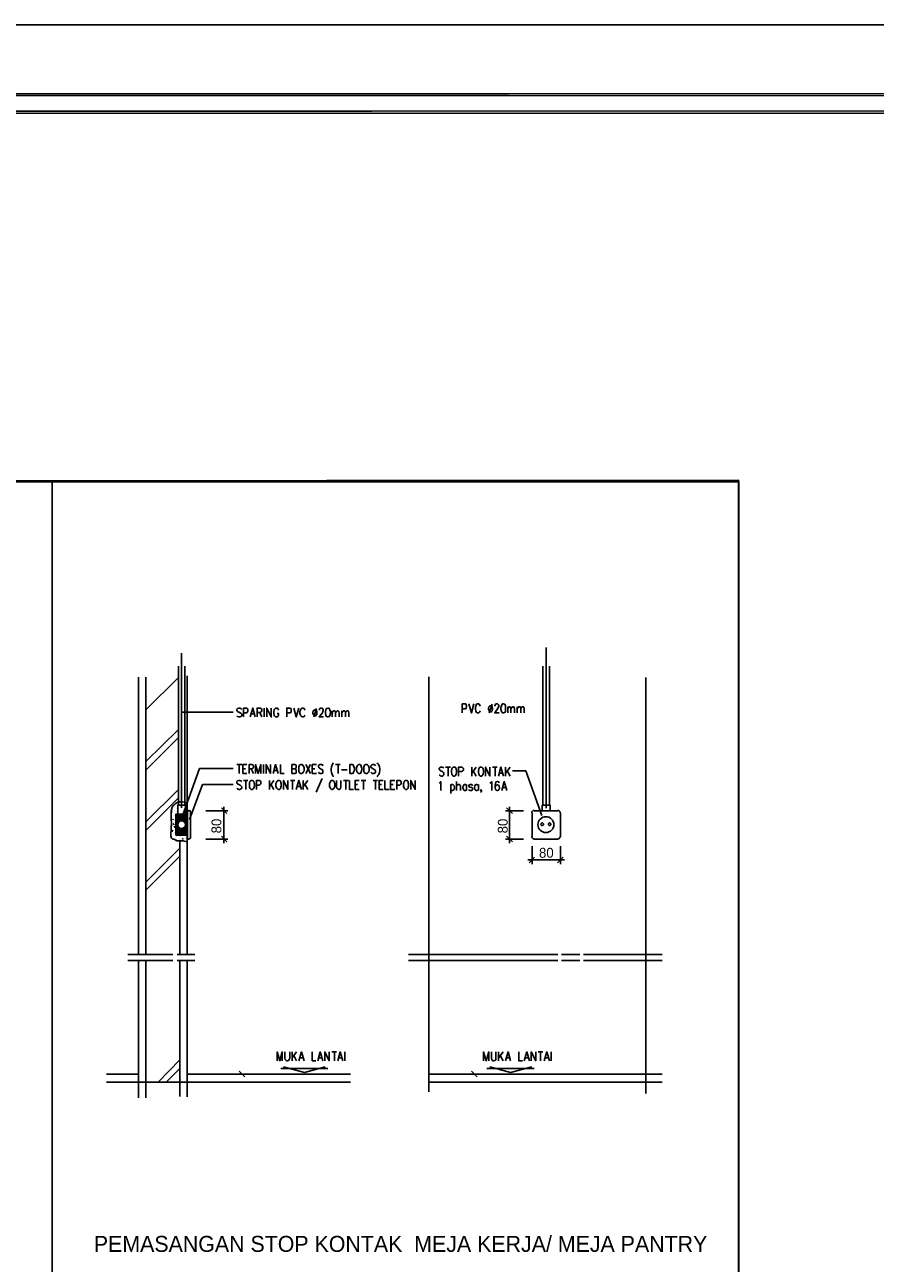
# Model space of a CAD drawing. Header units: millimetres. Extents: x 0 to 420, y 0 to 297.
# Tile 23 of 25: x 225 to 323, y 155 to 297. Entities that reach past the tile are written whole.
import ezdxf

# ---------------------------------------------------------------- set-up
doc = ezdxf.new("R2010")
doc.units = ezdxf.units.MM
for name, color, linetype in [('FILL_000000', 7, 'Continuous'), ('LINE_000000', 7, 'Continuous'), ('TEXT', 7, 'Continuous')]:
    doc.layers.add(name, color=color, linetype=linetype)

msp = doc.modelspace()

# ---------------------------------------------------------------- hatches: boundary and pattern name
at = {"layer": 'FILL_000000'}
h = msp.add_hatch(color=7, dxfattribs=at)
h.dxf.hatch_style = 1
h.paths.add_polyline_path([(412.28, 289.05), (17.65, 288.84), (17.4, 289.05), (412.28, 289.05)])
h = msp.add_hatch(color=7, dxfattribs=at)
h.dxf.hatch_style = 1
h.paths.add_polyline_path([(412.07, 288.84), (412.28, 289.05), (17.65, 288.84), (412.07, 288.84)])
h = msp.add_hatch(color=7, dxfattribs=at)
h.dxf.hatch_style = 1
h.paths.add_polyline_path([(363.18, 287.06), (19.64, 286.81), (19.43, 287.06), (363.18, 287.06)])
h = msp.add_hatch(color=7, dxfattribs=at)
h.dxf.hatch_style = 1
h.paths.add_polyline_path([(363.18, 286.81), (363.18, 287.06), (19.64, 286.81), (363.18, 286.81)])

# ---------------------------------------------------------------- linework, layer by layer
at = {"layer": 'LINE_000000', "lineweight": 25}
for p, q in [((228.39, 244.6), (228.39, 52.92)), ((284.99, 225.64), (284.99, 207.22)), ((243.21, 224.96), (243.21, 207.26)), ((242.87, 223.48), (242.87, 207.56)), ((243.59, 223.48), (243.59, 207.56)), ((284.61, 223.48), (284.61, 207.56)), ((285.37, 223.48), (285.37, 207.56)), ((238.29, 222.21), (238.29, 190.46)), ((239.14, 222.21), (239.14, 190.46)), ((239.14, 218.48), (242.87, 222.17)), ((243.88, 222.38), (243.88, 190.46)), ((271.57, 222.25), (271.57, 174.75)), ((296.42, 222.17), (296.42, 174.54)), ((252.69, 217.68), (252.69, 218.69)), ((258.7, 218.65), (258.36, 217.68)), ((278.81, 219.12), (278.47, 218.14)), ((280.59, 218.14), (280.59, 218.82)), ((281.69, 218.14), (281.69, 218.82)), ((249.13, 218.23), (243.21, 218.23)), ((251.21, 218.02), (251.59, 218.02)), ((252.18, 218.19), (252.43, 217.68)), ((260.48, 217.68), (260.48, 218.36)), ((261.58, 217.68), (261.58, 218.36)), ((239.14, 212.56), (242.87, 216.24)), ((239.14, 211.58), (242.87, 215.31)), ((245.28, 211.75), (243.16, 205.91)), ((249.13, 211.75), (245.28, 211.75)), ((249.56, 212.22), (250.11, 212.22)), ((249.81, 212.22), (249.81, 211.2)), ((250.23, 211.71), (250.53, 211.71)), ((251.21, 211.71), (251.46, 211.2)), ((252.6, 211.2), (252.6, 212.22)), ((253.83, 211.54), (254.21, 211.54)), ((257.47, 211.2), (257.98, 212.22)), ((257.47, 212.22), (257.98, 211.2)), ((258.19, 211.71), (258.49, 211.71)), ((260.86, 212.22), (261.41, 212.22)), ((261.15, 212.22), (261.15, 211.2)), ((261.54, 211.62), (262.21, 211.62)), ((273.47, 211.92), (274.02, 211.92)), ((273.77, 211.92), (273.77, 210.9)), ((276.48, 210.9), (276.48, 211.92)), ((276.99, 211.92), (276.48, 211.24)), ((276.65, 211.5), (276.99, 210.9)), ((278.85, 211.92), (279.4, 211.92)), ((279.15, 211.92), (279.15, 210.9)), ((280.33, 210.9), (280.33, 211.92)), ((280.88, 211.92), (280.33, 211.24)), ((280.54, 211.5), (280.88, 210.9)), ((281.14, 211.5), (282.66, 211.5)), ((282.66, 211.5), (284.52, 206.37)), ((245.62, 209.93), (244.14, 205.91)), ((249.13, 209.93), (245.62, 209.93)), ((250.23, 211.2), (250.7, 211.2)), ((250.32, 210.4), (250.82, 210.4)), ((250.57, 210.4), (250.57, 209.38)), ((253.28, 209.38), (253.28, 210.4)), ((253.79, 210.4), (253.28, 209.72)), ((253.45, 209.97), (253.79, 209.38)), ((255.69, 210.4), (256.2, 210.4)), ((255.95, 210.4), (255.95, 209.38)), ((257.17, 209.38), (257.17, 210.4)), ((257.68, 210.4), (257.17, 209.72)), ((257.34, 209.97), (257.68, 209.38)), ((258.19, 211.2), (258.7, 211.2)), ((259.33, 210.61), (258.66, 209.04)), ((261.79, 210.4), (262.34, 210.4)), ((262.04, 210.4), (262.04, 209.38)), ((263.1, 209.93), (263.4, 209.93)), ((263.82, 210.4), (264.33, 210.4)), ((264.08, 210.4), (264.08, 209.38)), ((265.18, 210.4), (265.68, 210.4)), ((265.43, 210.4), (265.43, 209.38)), ((265.85, 209.93), (266.15, 209.93)), ((267.17, 209.93), (267.46, 209.93)), ((274.07, 209.93), (274.07, 208.92)), ((274.74, 209.25), (274.74, 210.27)), ((275.89, 209.93), (275.89, 209.25)), ((277.24, 209.93), (277.24, 209.25)), ((279.65, 211.24), (280.04, 211.24)), ((239.14, 205.66), (242.87, 209.38)), ((256.46, 209.72), (256.84, 209.72)), ((263.1, 209.38), (263.57, 209.38)), ((265.85, 209.38), (266.32, 209.38)), ((267.17, 209.38), (267.67, 209.38)), ((280.04, 209.59), (280.37, 209.59)), ((239.14, 204.68), (242.87, 208.41)), ((242.15, 207.14), (242.15, 207.14)), ((242.19, 207.09), (242.19, 207.09)), ((242.4, 207.26), (242.4, 207.26)), ((242.44, 207.56), (242.44, 207.56)), ((242.61, 207.73), (242.61, 207.73)), ((242.61, 207.22), (242.61, 207.22)), ((242.65, 207.6), (242.65, 207.6)), ((242.7, 207.52), (242.74, 207.56)), ((242.7, 207.52), (242.78, 207.52)), ((242.78, 207.52), (242.74, 207.56)), ((242.78, 206.54), (242.78, 207.56)), ((243.67, 207.56), (242.78, 207.56)), ((243.67, 206.54), (243.67, 207.56)), ((243.76, 207.39), (243.84, 207.39)), ((243.76, 207.39), (243.8, 207.35)), ((243.76, 207.39), (243.76, 207.39)), ((243.8, 207.35), (243.84, 207.39)), ((243.84, 207.77), (243.84, 207.77)), ((248.41, 206.63), (247.78, 207.26)), ((248.07, 207.39), (248.07, 203.2)), ((281.14, 206.63), (280.46, 207.26)), ((280.8, 207.39), (280.8, 203.2)), ((284.56, 206.93), (284.56, 207.56)), ((285.45, 207.56), (284.56, 207.56)), ((285.45, 206.93), (285.45, 207.56)), ((242.02, 206.42), (242.02, 206.42)), ((242.02, 205.91), (242.06, 205.95)), ((242.06, 206.76), (242.1, 206.8)), ((242.06, 206.8), (242.06, 206.8)), ((242.06, 206.76), (242.15, 206.76)), ((242.15, 206.76), (242.1, 206.8)), ((242.23, 205.91), (242.27, 205.95)), ((242.23, 205.91), (242.27, 205.91)), ((242.27, 206.37), (242.27, 206.37)), ((242.27, 205.91), (242.27, 205.95)), ((242.27, 205.95), (242.27, 205.95)), ((242.36, 206.59), (242.36, 206.59)), ((242.36, 205.95), (242.36, 205.95)), ((242.4, 205.82), (242.4, 205.82)), ((242.44, 206.97), (242.44, 206.97)), ((242.53, 206.21), (242.57, 206.21)), ((242.53, 206.21), (242.57, 206.21)), ((242.57, 206.8), (242.57, 206.8)), ((242.57, 204.13), (242.57, 206.54)), ((242.57, 206.46), (242.61, 206.54)), ((242.57, 206.33), (242.74, 206.54)), ((242.57, 206.21), (242.87, 206.54)), ((242.57, 206.08), (243.04, 206.54)), ((242.57, 205.95), (243.16, 206.54)), ((243.8, 206.54), (242.57, 206.54)), ((242.61, 206.88), (242.61, 206.88)), ((243.29, 205.78), (243.8, 206.25)), ((243.42, 205.74), (243.8, 206.12)), ((243.5, 205.7), (243.8, 205.99)), ((243.54, 205.61), (243.8, 205.87)), ((243.59, 205.57), (243.8, 205.74)), ((243.67, 206.63), (243.71, 206.67)), ((243.67, 206.59), (243.71, 206.59)), ((243.71, 206.59), (243.71, 206.67)), ((243.76, 207.01), (243.76, 207.01)), ((243.76, 206.67), (243.76, 206.67)), ((243.8, 204.13), (243.8, 206.54)), ((243.8, 205.78), (243.88, 205.82)), ((243.8, 205.78), (243.88, 205.74)), ((243.8, 205.74), (243.8, 205.74)), ((243.88, 205.78), (243.88, 205.82)), ((243.92, 203.67), (243.92, 206.93)), ((243.92, 206.93), (244.09, 206.93)), ((244.26, 203.88), (244.26, 206.76)), ((246, 206.93), (248.54, 206.93)), ((282.41, 206.93), (280.33, 206.93)), ((283.38, 203.96), (283.38, 206.67)), ((283.63, 206.93), (286.34, 206.93)), ((286.64, 203.96), (286.64, 206.67)), ((242.02, 204.6), (242.06, 204.64)), ((242.02, 204.6), (242.06, 204.55)), ((242.06, 204.55), (242.06, 204.64)), ((242.1, 205.15), (242.1, 205.15)), ((242.1, 204.6), (242.23, 204.6)), ((242.15, 205.4), (242.15, 205.4)), ((242.15, 204.68), (242.15, 204.68)), ((242.23, 204.34), (242.23, 204.34)), ((242.27, 205.4), (242.36, 205.44)), ((242.27, 205.4), (242.32, 205.36)), ((242.27, 204.22), (242.27, 204.22)), ((242.32, 205.36), (242.36, 205.44)), ((242.36, 205.19), (242.36, 205.19)), ((242.36, 205.06), (242.44, 205.15)), ((242.36, 205.06), (242.44, 205.06)), ((242.4, 205.57), (242.4, 205.57)), ((242.4, 204.43), (242.4, 204.43)), ((242.44, 205.06), (242.44, 205.15)), ((242.49, 204.81), (242.49, 204.81)), ((242.49, 204.39), (242.49, 204.39)), ((242.53, 205.02), (242.53, 205.02)), ((242.53, 204.77), (242.53, 204.77)), ((242.53, 204.64), (242.53, 204.64)), ((242.53, 204.22), (242.57, 204.26)), ((242.53, 204.26), (242.53, 204.26)), ((242.53, 204.22), (242.57, 204.22)), ((242.57, 205.27), (242.87, 205.61)), ((242.57, 205.15), (242.78, 205.4)), ((242.57, 205.02), (242.78, 205.27)), ((242.57, 204.89), (242.82, 205.15)), ((242.57, 204.77), (242.87, 205.06)), ((242.57, 204.64), (242.91, 205.02)), ((242.57, 204.51), (242.99, 204.94)), ((242.57, 204.39), (243.08, 204.89)), ((242.57, 204.26), (243.21, 204.89)), ((242.57, 204.13), (243.21, 204.77)), ((243.21, 204.77), (243.37, 204.89)), ((243.25, 204.13), (243.8, 204.68)), ((243.37, 204.13), (243.8, 204.55)), ((243.5, 204.13), (243.8, 204.43)), ((243.63, 205.49), (243.8, 205.61)), ((243.63, 205.19), (243.8, 205.32)), ((243.63, 204.13), (243.8, 204.3)), ((243.67, 205.36), (243.8, 205.49)), ((243.88, 205.32), (243.88, 205.32)), ((243.88, 205.32), (243.88, 205.32)), ((242.19, 203.96), (242.19, 203.96)), ((242.36, 203.75), (242.36, 203.75)), ((242.49, 203.92), (242.49, 203.92)), ((243.8, 204.13), (242.57, 204.13)), ((242.61, 204), (242.61, 204)), ((242.65, 203.62), (242.65, 203.62)), ((242.7, 204.13), (242.7, 204.13)), ((242.7, 204.13), (242.74, 204.13)), ((242.99, 203.88), (242.99, 203.88)), ((243.04, 203.67), (243.04, 203.67)), ((243.04, 203.62), (243.04, 203.62)), ((243.04, 203.5), (243.04, 190.46)), ((243.08, 203.96), (243.08, 203.96)), ((243.25, 203.62), (243.25, 203.62)), ((243.25, 203.62), (243.25, 203.62)), ((243.33, 204.09), (243.33, 204.09)), ((243.33, 203.71), (243.42, 203.75)), ((243.33, 203.71), (243.37, 203.67)), ((243.33, 203.71), (243.33, 203.71)), ((243.37, 203.67), (243.42, 203.75)), ((243.63, 204.13), (243.63, 204.13)), ((243.63, 204.05), (243.63, 204.05)), ((243.63, 204), (243.63, 204)), ((243.63, 203.71), (243.63, 203.71)), ((243.76, 204.13), (243.8, 204.17)), ((243.76, 203.75), (243.76, 203.75)), ((243.84, 203.58), (243.84, 203.58)), ((243.92, 203.67), (244.09, 203.67)), ((246, 203.67), (248.54, 203.67)), ((248.41, 203.37), (247.78, 204)), ((282.41, 203.67), (280.33, 203.67)), ((281.14, 203.37), (280.46, 204)), ((283.38, 202.86), (283.38, 200.83)), ((283.63, 203.67), (286.34, 203.67)), ((286.64, 202.86), (286.64, 200.83)), ((239.14, 198.75), (243.04, 202.65)), ((239.14, 197.82), (243.04, 201.72)), ((283.04, 200.96), (283.68, 201.63)), ((286.3, 200.96), (286.94, 201.63)), ((287.1, 201.29), (282.91, 201.29)), ((237.07, 190.46), (242.23, 190.46)), ((242.7, 190.46), (244.73, 190.46)), ((269.24, 190.46), (286.34, 190.46)), ((286.77, 190.46), (288.84, 190.46)), ((289.26, 190.46), (298.28, 190.46)), ((237.07, 189.78), (242.23, 189.78)), ((238.29, 189.78), (238.29, 174.07)), ((239.14, 189.78), (239.14, 174.07)), ((242.7, 189.78), (244.73, 189.78)), ((243.04, 189.78), (243.04, 174.2)), ((243.88, 189.78), (243.88, 174.16)), ((269.24, 189.78), (286.34, 189.78)), ((286.77, 189.78), (288.84, 189.78)), ((289.26, 189.78), (298.28, 189.78)), ((255.91, 178.31), (255.91, 179.32)), ((256.41, 179.32), (255.91, 178.65)), ((256.07, 178.9), (256.41, 178.31)), ((260.43, 179.32), (260.99, 179.32)), ((260.73, 179.32), (260.73, 178.31)), ((261.92, 178.31), (261.92, 179.32)), ((279.53, 178.31), (279.53, 179.32)), ((280.08, 179.32), (279.53, 178.65)), ((279.74, 178.9), (280.08, 178.31)), ((284.1, 179.32), (284.61, 179.32)), ((284.35, 179.32), (284.35, 178.31)), ((285.58, 178.31), (285.58, 179.32)), ((240.54, 175.85), (243.04, 178.39)), ((241.47, 175.85), (243.04, 177.42)), ((254.59, 177.42), (259.97, 177.42)), ((257.3, 176.95), (254.89, 177.59)), ((256.79, 178.65), (257.13, 178.65)), ((257.3, 176.95), (259.67, 177.59)), ((258.91, 178.65), (259.29, 178.65)), ((261.24, 178.65), (261.62, 178.65)), ((278.21, 177.42), (283.63, 177.42)), ((280.92, 176.95), (278.55, 177.59)), ((280.46, 178.65), (280.8, 178.65)), ((280.92, 176.95), (283.34, 177.59)), ((282.57, 178.65), (282.96, 178.65)), ((284.9, 178.65), (285.24, 178.65)), ((234.61, 176.78), (238.29, 176.78)), ((234.61, 175.85), (262.59, 175.85)), ((243.88, 176.78), (262.59, 176.78)), ((247.95, 176.78), (250.61, 176.78)), ((250.49, 176.45), (249.81, 177.12)), ((271.57, 176.78), (298.28, 176.78)), ((271.57, 175.85), (298.28, 175.85)), ((278.98, 176.78), (276.31, 176.78)), ((277.11, 176.45), (276.44, 177.12))]:
    msp.add_line(p, q, dxfattribs=at)
for points in [[(0.21, 0), (0.21, 296.93), (420.16, 296.93), (420.16, 0), (0.21, 0)], [(71.08, 244.6), (71.08, 53.09), (307.09, 52.92), (307.04, 244.77), (71.08, 244.6)], [(71.08, 244.6), (71.08, 52.92), (307.09, 52.92), (307.09, 244.6), (71.08, 244.6)], [(258.44, 218.48), (258.4, 218.44), (258.32, 218.36), (258.28, 218.19), (258.28, 218.1), (258.32, 217.97), (258.4, 217.85), (258.44, 217.8), (258.57, 217.8), (258.66, 217.85), (258.74, 217.97), (258.74, 218.1), (258.74, 218.19), (258.74, 218.36), (258.66, 218.44), (258.57, 218.48), (258.44, 218.48)], [(259.97, 218.69), (259.84, 218.65), (259.76, 218.48), (259.72, 218.27), (259.72, 218.1), (259.76, 217.85), (259.84, 217.72), (259.97, 217.68), (260.01, 217.68), (260.14, 217.72), (260.22, 217.85), (260.27, 218.1), (260.27, 218.27), (260.22, 218.48), (260.14, 218.65), (260.01, 218.69), (259.97, 218.69)], [(278.55, 218.95), (278.51, 218.91), (278.43, 218.82), (278.38, 218.65), (278.38, 218.57), (278.43, 218.44), (278.51, 218.31), (278.55, 218.27), (278.68, 218.27), (278.77, 218.31), (278.81, 218.44), (278.85, 218.57), (278.85, 218.65), (278.81, 218.82), (278.77, 218.91), (278.68, 218.95), (278.55, 218.95)], [(280.04, 219.16), (279.95, 219.12), (279.87, 218.95), (279.82, 218.74), (279.82, 218.57), (279.87, 218.31), (279.95, 218.19), (280.04, 218.14), (280.12, 218.14), (280.25, 218.19), (280.33, 218.31), (280.33, 218.57), (280.33, 218.74), (280.33, 218.95), (280.25, 219.12), (280.12, 219.16), (280.04, 219.16)], [(256.88, 212.22), (256.79, 212.17), (256.71, 212.09), (256.67, 211.96), (256.67, 211.84), (256.67, 211.58), (256.67, 211.41), (256.71, 211.33), (256.79, 211.24), (256.88, 211.2), (257.01, 211.2), (257.09, 211.24), (257.17, 211.33), (257.22, 211.41), (257.26, 211.58), (257.26, 211.84), (257.22, 211.96), (257.17, 212.09), (257.09, 212.17), (257.01, 212.22), (256.88, 212.22)], [(262.51, 211.2), (262.51, 212.22), (262.76, 212.22), (262.89, 212.17), (262.93, 212.09), (262.97, 211.96), (263.02, 211.84), (263.02, 211.58), (262.97, 211.41), (262.93, 211.33), (262.89, 211.24), (262.76, 211.2), (262.51, 211.2)], [(263.52, 212.22), (263.44, 212.17), (263.36, 212.09), (263.31, 211.96), (263.27, 211.84), (263.27, 211.58), (263.31, 211.41), (263.36, 211.33), (263.44, 211.24), (263.52, 211.2), (263.65, 211.2), (263.74, 211.24), (263.82, 211.33), (263.82, 211.41), (263.86, 211.58), (263.86, 211.84), (263.82, 211.96), (263.82, 212.09), (263.74, 212.17), (263.65, 212.22), (263.52, 212.22)], [(264.33, 212.22), (264.24, 212.17), (264.16, 212.09), (264.12, 211.96), (264.12, 211.84), (264.12, 211.58), (264.12, 211.41), (264.16, 211.33), (264.24, 211.24), (264.33, 211.2), (264.46, 211.2), (264.54, 211.24), (264.63, 211.33), (264.67, 211.41), (264.71, 211.58), (264.71, 211.84), (264.67, 211.96), (264.63, 212.09), (264.54, 212.17), (264.46, 212.22), (264.33, 212.22)], [(274.36, 211.92), (274.32, 211.88), (274.24, 211.79), (274.19, 211.71), (274.15, 211.54), (274.15, 211.29), (274.19, 211.16), (274.24, 211.03), (274.32, 210.95), (274.36, 210.9), (274.53, 210.9), (274.62, 210.95), (274.66, 211.03), (274.7, 211.16), (274.74, 211.29), (274.74, 211.54), (274.7, 211.71), (274.66, 211.79), (274.62, 211.88), (274.53, 211.92), (274.36, 211.92)], [(277.45, 211.92), (277.37, 211.88), (277.33, 211.79), (277.28, 211.71), (277.24, 211.54), (277.24, 211.29), (277.28, 211.16), (277.33, 211.03), (277.37, 210.95), (277.45, 210.9), (277.62, 210.9), (277.66, 210.95), (277.75, 211.03), (277.79, 211.16), (277.83, 211.29), (277.83, 211.54), (277.79, 211.71), (277.75, 211.79), (277.66, 211.88), (277.62, 211.92), (277.45, 211.92)], [(251.21, 210.4), (251.12, 210.35), (251.04, 210.27), (250.99, 210.14), (250.99, 210.02), (250.99, 209.76), (250.99, 209.63), (251.04, 209.51), (251.12, 209.42), (251.21, 209.38), (251.33, 209.38), (251.42, 209.42), (251.5, 209.51), (251.54, 209.63), (251.59, 209.76), (251.59, 210.02), (251.54, 210.14), (251.5, 210.27), (251.42, 210.35), (251.33, 210.4), (251.21, 210.4)], [(254.3, 210.4), (254.21, 210.35), (254.13, 210.27), (254.08, 210.14), (254.04, 210.02), (254.04, 209.76), (254.08, 209.63), (254.13, 209.51), (254.21, 209.42), (254.3, 209.38), (254.42, 209.38), (254.51, 209.42), (254.59, 209.51), (254.59, 209.63), (254.64, 209.76), (254.64, 210.02), (254.59, 210.14), (254.59, 210.27), (254.51, 210.35), (254.42, 210.4), (254.3, 210.4)], [(260.39, 210.4), (260.31, 210.35), (260.27, 210.27), (260.22, 210.14), (260.18, 210.02), (260.18, 209.76), (260.22, 209.63), (260.27, 209.51), (260.31, 209.42), (260.39, 209.38), (260.56, 209.38), (260.6, 209.42), (260.69, 209.51), (260.73, 209.63), (260.77, 209.76), (260.77, 210.02), (260.73, 210.14), (260.69, 210.27), (260.6, 210.35), (260.56, 210.4), (260.39, 210.4)], [(268.9, 210.4), (268.82, 210.35), (268.73, 210.27), (268.69, 210.14), (268.65, 210.02), (268.65, 209.76), (268.69, 209.63), (268.73, 209.51), (268.82, 209.42), (268.9, 209.38), (269.03, 209.38), (269.11, 209.42), (269.2, 209.51), (269.2, 209.63), (269.24, 209.76), (269.24, 210.02), (269.2, 210.14), (269.2, 210.27), (269.11, 210.35), (269.03, 210.4), (268.9, 210.4)], [(243.67, 205.32), (243.67, 205.4), (243.63, 205.49), (243.59, 205.57), (243.54, 205.66), (243.46, 205.7), (243.37, 205.74), (243.29, 205.78), (243.21, 205.78), (243.12, 205.78), (243.04, 205.74), (242.99, 205.7), (242.91, 205.66), (242.87, 205.57), (242.82, 205.49), (242.78, 205.4), (242.78, 205.32), (242.78, 205.23), (242.82, 205.15), (242.87, 205.1), (242.91, 205.02), (242.99, 204.98), (243.04, 204.94), (243.12, 204.89), (243.21, 204.89), (243.29, 204.89), (243.37, 204.94), (243.46, 204.98), (243.54, 205.02), (243.59, 205.1), (243.63, 205.15), (243.67, 205.23), (243.67, 205.32)], [(285.88, 205.34), (285.86, 205.52), (285.81, 205.69), (285.72, 205.85), (285.61, 205.98), (285.48, 206.09), (285.32, 206.18), (285.15, 206.23), (284.97, 206.25), (284.78, 206.23), (284.61, 206.18), (284.46, 206.09), (284.32, 205.98), (284.21, 205.85), (284.13, 205.69), (284.08, 205.52), (284.06, 205.34), (284.08, 205.15), (284.13, 204.98), (284.21, 204.83), (284.32, 204.69), (284.46, 204.58), (284.61, 204.5), (284.78, 204.45), (284.97, 204.43), (285.15, 204.45), (285.32, 204.5), (285.48, 204.58), (285.61, 204.69), (285.72, 204.83), (285.81, 204.98), (285.86, 205.15), (285.88, 205.34)], [(284.69, 205.38), (284.69, 205.41), (284.68, 205.44), (284.67, 205.46), (284.65, 205.48), (284.63, 205.5), (284.6, 205.52), (284.57, 205.53), (284.54, 205.53), (284.51, 205.53), (284.49, 205.52), (284.46, 205.5), (284.44, 205.48), (284.42, 205.46), (284.41, 205.44), (284.4, 205.41), (284.4, 205.38), (284.4, 205.35), (284.41, 205.32), (284.42, 205.3), (284.44, 205.28), (284.46, 205.26), (284.49, 205.24), (284.51, 205.24), (284.54, 205.23), (284.57, 205.24), (284.6, 205.24), (284.63, 205.26), (284.65, 205.28), (284.67, 205.3), (284.68, 205.32), (284.69, 205.35), (284.69, 205.38)], [(285.54, 205.38), (285.54, 205.41), (285.53, 205.44), (285.51, 205.46), (285.49, 205.48), (285.47, 205.5), (285.45, 205.52), (285.42, 205.53), (285.39, 205.53), (285.36, 205.53), (285.33, 205.52), (285.31, 205.5), (285.29, 205.48), (285.27, 205.46), (285.25, 205.44), (285.25, 205.41), (285.24, 205.38), (285.25, 205.35), (285.25, 205.32), (285.27, 205.3), (285.29, 205.28), (285.31, 205.26), (285.33, 205.24), (285.36, 205.24), (285.39, 205.23), (285.42, 205.24), (285.45, 205.24), (285.47, 205.26), (285.49, 205.28), (285.51, 205.3), (285.53, 205.32), (285.54, 205.35), (285.54, 205.38)]]:
    msp.add_lwpolyline(points, close=True, dxfattribs=at)
at = {"layer": 'LINE_000000', "lineweight": 0}
for points in [[(412.28, 289.05), (17.65, 288.84), (17.4, 289.05), (412.28, 289.05)], [(412.07, 288.84), (412.28, 289.05), (17.65, 288.84), (412.07, 288.84)], [(363.18, 287.06), (19.64, 286.81), (19.43, 287.06), (363.18, 287.06)], [(363.18, 286.81), (363.18, 287.06), (19.64, 286.81), (363.18, 286.81)]]:
    msp.add_lwpolyline(points, close=True, dxfattribs=at)
at = {"layer": 'LINE_000000', "lineweight": 25}
for points in [[(250.11, 218.57), (250.02, 218.65), (249.89, 218.69), (249.77, 218.69), (249.64, 218.65), (249.56, 218.57), (249.56, 218.44), (249.6, 218.36), (249.64, 218.31), (249.72, 218.27), (249.94, 218.14), (250.02, 218.1), (250.06, 218.06), (250.11, 217.97), (250.11, 217.8), (250.02, 217.72), (249.89, 217.68), (249.77, 217.68), (249.64, 217.72), (249.56, 217.8)], [(250.32, 217.68), (250.32, 218.69), (250.66, 218.69), (250.74, 218.65), (250.78, 218.61), (250.82, 218.48), (250.82, 218.36), (250.78, 218.27), (250.74, 218.19), (250.66, 218.14), (250.32, 218.14)], [(251.08, 217.68), (251.38, 218.69), (251.67, 217.68)], [(251.88, 217.68), (251.88, 218.69), (252.22, 218.69), (252.35, 218.65), (252.39, 218.61), (252.43, 218.48), (252.43, 218.4), (252.39, 218.31), (252.35, 218.27), (252.22, 218.19), (251.88, 218.19)], [(252.98, 217.68), (252.98, 218.69), (253.49, 217.68), (253.49, 218.69)], [(254.34, 218.44), (254.3, 218.57), (254.25, 218.65), (254.17, 218.69), (254, 218.69), (253.96, 218.65), (253.87, 218.57), (253.83, 218.44), (253.79, 218.31), (253.79, 218.06), (253.83, 217.89), (253.87, 217.8), (253.96, 217.72), (254, 217.68), (254.17, 217.68), (254.25, 217.72), (254.3, 217.8), (254.34, 217.89), (254.34, 218.06), (254.17, 218.06)], [(255.27, 217.68), (255.27, 218.69), (255.61, 218.69), (255.74, 218.65), (255.78, 218.61), (255.78, 218.48), (255.78, 218.36), (255.78, 218.27), (255.74, 218.19), (255.61, 218.14), (255.27, 218.14)], [(256.07, 218.69), (256.37, 217.68), (256.67, 218.69)], [(257.34, 218.44), (257.3, 218.57), (257.26, 218.65), (257.17, 218.69), (257.01, 218.69), (256.96, 218.65), (256.88, 218.57), (256.84, 218.44), (256.79, 218.31), (256.79, 218.06), (256.84, 217.89), (256.88, 217.8), (256.96, 217.72), (257.01, 217.68), (257.17, 217.68), (257.26, 217.72), (257.3, 217.8), (257.34, 217.89)], [(259.04, 218.44), (259.04, 218.48), (259.04, 218.61), (259.08, 218.65), (259.16, 218.69), (259.33, 218.69), (259.38, 218.65), (259.42, 218.61), (259.46, 218.48), (259.46, 218.4), (259.42, 218.31), (259.38, 218.14), (259, 217.68), (259.5, 217.68)], [(275.38, 218.14), (275.38, 219.16), (275.72, 219.16), (275.84, 219.12), (275.84, 219.07), (275.89, 218.95), (275.89, 218.82), (275.84, 218.74), (275.84, 218.65), (275.72, 218.61), (275.38, 218.61)], [(276.14, 219.16), (276.44, 218.14), (276.73, 219.16)], [(277.45, 218.91), (277.41, 219.03), (277.33, 219.12), (277.28, 219.16), (277.11, 219.16), (277.03, 219.12), (276.99, 219.03), (276.94, 218.91), (276.9, 218.78), (276.9, 218.52), (276.94, 218.36), (276.99, 218.27), (277.03, 218.19), (277.11, 218.14), (277.28, 218.14), (277.33, 218.19), (277.41, 218.27), (277.45, 218.36)], [(279.1, 218.91), (279.1, 218.95), (279.15, 219.07), (279.19, 219.12), (279.27, 219.16), (279.44, 219.16), (279.48, 219.12), (279.53, 219.07), (279.57, 218.95), (279.57, 218.86), (279.53, 218.78), (279.44, 218.61), (279.1, 218.14), (279.61, 218.14)], [(280.59, 218.61), (280.67, 218.78), (280.75, 218.82), (280.88, 218.82), (280.92, 218.78), (280.97, 218.61), (280.97, 218.14)], [(280.97, 218.61), (281.09, 218.78), (281.18, 218.82), (281.26, 218.82), (281.35, 218.78), (281.39, 218.61), (281.39, 218.14)], [(281.69, 218.61), (281.81, 218.78), (281.86, 218.82), (281.98, 218.82), (282.07, 218.78), (282.11, 218.61), (282.11, 218.14)], [(282.11, 218.61), (282.19, 218.78), (282.28, 218.82), (282.41, 218.82), (282.45, 218.78), (282.49, 218.61), (282.49, 218.14)], [(260.48, 218.14), (260.56, 218.31), (260.65, 218.36), (260.77, 218.36), (260.86, 218.31), (260.86, 218.14), (260.86, 217.68)], [(260.86, 218.14), (260.99, 218.31), (261.07, 218.36), (261.15, 218.36), (261.24, 218.31), (261.28, 218.14), (261.28, 217.68)], [(261.58, 218.14), (261.7, 218.31), (261.75, 218.36), (261.87, 218.36), (261.96, 218.31), (262, 218.14), (262, 217.68)], [(262, 218.14), (262.09, 218.31), (262.17, 218.36), (262.3, 218.36), (262.34, 218.31), (262.38, 218.14), (262.38, 217.68)], [(250.23, 211.2), (250.23, 212.22), (250.7, 212.22)], [(250.95, 211.2), (250.95, 212.22), (251.29, 212.22), (251.38, 212.17), (251.42, 212.13), (251.46, 212.01), (251.46, 211.92), (251.42, 211.84), (251.38, 211.79), (251.29, 211.71), (250.95, 211.71)], [(251.71, 211.2), (251.71, 212.22), (252.01, 211.2), (252.31, 212.22), (252.31, 211.2)], [(252.9, 211.2), (252.9, 212.22), (253.41, 211.2), (253.41, 212.22)], [(253.7, 211.2), (254, 212.22), (254.3, 211.2)], [(254.55, 212.22), (254.55, 211.2), (254.97, 211.2)], [(256.2, 211.71), (256.33, 211.67), (256.37, 211.62), (256.37, 211.54), (256.37, 211.37), (256.37, 211.29), (256.33, 211.24), (256.2, 211.2), (255.86, 211.2), (255.86, 212.22), (256.2, 212.22), (256.33, 212.17), (256.37, 212.13), (256.37, 212.01), (256.37, 211.92), (256.37, 211.84), (256.33, 211.79), (256.2, 211.71), (255.86, 211.71)], [(258.19, 211.2), (258.19, 212.22), (258.7, 212.22)], [(259.42, 212.09), (259.38, 212.17), (259.25, 212.22), (259.08, 212.22), (259, 212.17), (258.91, 212.09), (258.91, 211.96), (258.95, 211.88), (259, 211.84), (259.04, 211.79), (259.29, 211.67), (259.38, 211.62), (259.38, 211.58), (259.42, 211.5), (259.42, 211.33), (259.38, 211.24), (259.25, 211.2), (259.08, 211.2), (259, 211.24), (258.91, 211.33)], [(260.6, 212.43), (260.56, 212.3), (260.48, 212.17), (260.39, 211.96), (260.35, 211.71), (260.35, 211.54), (260.39, 211.29), (260.48, 211.07), (260.56, 210.95), (260.6, 210.82)], [(265.43, 212.09), (265.35, 212.17), (265.26, 212.22), (265.09, 212.22), (265.01, 212.17), (264.92, 212.09), (264.92, 211.96), (264.96, 211.88), (265.01, 211.84), (265.05, 211.79), (265.3, 211.67), (265.35, 211.62), (265.39, 211.58), (265.43, 211.5), (265.43, 211.33), (265.35, 211.24), (265.26, 211.2), (265.09, 211.2), (265.01, 211.24), (264.92, 211.33)], [(265.64, 212.43), (265.73, 212.3), (265.81, 212.17), (265.9, 211.96), (265.94, 211.71), (265.94, 211.54), (265.9, 211.29), (265.81, 211.07), (265.73, 210.95), (265.64, 210.82)], [(273.26, 211.79), (273.18, 211.88), (273.09, 211.92), (272.92, 211.92), (272.84, 211.88), (272.75, 211.79), (272.75, 211.71), (272.8, 211.58), (272.84, 211.54), (272.88, 211.5), (273.13, 211.41), (273.18, 211.33), (273.22, 211.29), (273.26, 211.2), (273.26, 211.03), (273.18, 210.95), (273.09, 210.9), (272.92, 210.9), (272.84, 210.95), (272.75, 211.03)], [(274.96, 210.9), (274.96, 211.92), (275.29, 211.92), (275.42, 211.88), (275.46, 211.84), (275.51, 211.75), (275.51, 211.58), (275.46, 211.5), (275.42, 211.45), (275.29, 211.41), (274.96, 211.41)], [(278.05, 210.9), (278.05, 211.92), (278.55, 210.9), (278.55, 211.92)], [(279.53, 210.9), (279.82, 211.92), (280.12, 210.9)], [(250.11, 210.27), (250.02, 210.35), (249.89, 210.4), (249.77, 210.4), (249.64, 210.35), (249.56, 210.27), (249.56, 210.14), (249.6, 210.06), (249.64, 210.02), (249.72, 209.97), (249.94, 209.85), (250.02, 209.8), (250.06, 209.76), (250.11, 209.68), (250.11, 209.51), (250.02, 209.42), (249.89, 209.38), (249.77, 209.38), (249.64, 209.42), (249.56, 209.51)], [(251.8, 209.38), (251.8, 210.4), (252.14, 210.4), (252.22, 210.35), (252.26, 210.31), (252.31, 210.23), (252.31, 210.06), (252.26, 209.97), (252.22, 209.93), (252.14, 209.85), (251.8, 209.85)], [(254.89, 209.38), (254.89, 210.4), (255.4, 209.38), (255.4, 210.4)], [(256.37, 209.38), (256.67, 210.4), (256.96, 209.38)], [(260.99, 210.4), (260.99, 209.68), (261.03, 209.51), (261.11, 209.42), (261.2, 209.38), (261.28, 209.38), (261.41, 209.42), (261.45, 209.51), (261.49, 209.68), (261.49, 210.4)], [(262.47, 210.4), (262.47, 209.38), (262.93, 209.38)], [(263.1, 209.38), (263.1, 210.4), (263.57, 210.4)], [(265.85, 209.38), (265.85, 210.4), (266.32, 210.4)], [(266.53, 210.4), (266.53, 209.38), (267, 209.38)], [(267.17, 209.38), (267.17, 210.4), (267.67, 210.4)], [(267.89, 209.38), (267.89, 210.4), (268.22, 210.4), (268.31, 210.35), (268.35, 210.31), (268.39, 210.23), (268.39, 210.06), (268.35, 209.97), (268.31, 209.93), (268.22, 209.85), (267.89, 209.85)], [(269.49, 209.38), (269.49, 210.4), (270, 209.38), (270, 210.4)], [(272.75, 210.1), (272.84, 210.14), (272.92, 210.27), (272.92, 209.25)], [(274.07, 209.8), (274.11, 209.89), (274.19, 209.93), (274.32, 209.93), (274.36, 209.89), (274.45, 209.8), (274.49, 209.63), (274.49, 209.55), (274.45, 209.38), (274.36, 209.3), (274.32, 209.25), (274.19, 209.25), (274.11, 209.3), (274.07, 209.38)], [(274.74, 209.76), (274.87, 209.89), (274.96, 209.93), (275.04, 209.93), (275.12, 209.89), (275.17, 209.76), (275.17, 209.25)], [(275.89, 209.8), (275.84, 209.89), (275.76, 209.93), (275.63, 209.93), (275.55, 209.89), (275.51, 209.8), (275.46, 209.63), (275.46, 209.55), (275.51, 209.38), (275.55, 209.3), (275.63, 209.25), (275.76, 209.25), (275.84, 209.3), (275.89, 209.38)], [(276.56, 209.8), (276.52, 209.89), (276.44, 209.93), (276.31, 209.93), (276.18, 209.89), (276.14, 209.8), (276.18, 209.68), (276.27, 209.63), (276.48, 209.59), (276.52, 209.55), (276.56, 209.47), (276.56, 209.38), (276.52, 209.3), (276.44, 209.25), (276.31, 209.25), (276.18, 209.3), (276.14, 209.38)], [(277.24, 209.8), (277.16, 209.89), (277.07, 209.93), (276.99, 209.93), (276.9, 209.89), (276.82, 209.8), (276.78, 209.63), (276.78, 209.55), (276.82, 209.38), (276.9, 209.3), (276.99, 209.25), (277.07, 209.25), (277.16, 209.3), (277.24, 209.38)], [(278.55, 210.1), (278.64, 210.14), (278.77, 210.27), (278.77, 209.25)], [(279.61, 210.14), (279.57, 210.23), (279.44, 210.27), (279.4, 210.27), (279.27, 210.23), (279.19, 210.1), (279.15, 209.85), (279.15, 209.59), (279.19, 209.38), (279.27, 209.3), (279.4, 209.25), (279.44, 209.25), (279.53, 209.3), (279.61, 209.38), (279.65, 209.55), (279.65, 209.59), (279.61, 209.76), (279.53, 209.85), (279.44, 209.89), (279.4, 209.89), (279.27, 209.85), (279.19, 209.76), (279.15, 209.59)], [(279.91, 209.25), (280.2, 210.27), (280.5, 209.25)], [(277.58, 209.3), (277.54, 209.34), (277.49, 209.3), (277.54, 209.25), (277.58, 209.3), (277.58, 209.21), (277.54, 209.08), (277.49, 209.04)], [(243.88, 207.81), (243.59, 207.9), (243.33, 207.94), (243.12, 207.94), (242.95, 207.94), (242.82, 207.9), (242.7, 207.86), (242.61, 207.81), (242.49, 207.73), (242.44, 207.69), (242.36, 207.6), (242.32, 207.56), (242.23, 207.48), (242.19, 207.39), (242.15, 207.35), (242.1, 207.26), (242.1, 207.18), (242.06, 207.09), (242.06, 207.01), (242.02, 206.93), (242.02, 206.8), (242.02, 206.71), (242.02, 206.59), (242.02, 206.46), (242.02, 206.33), (242.02, 206.21), (242.02, 206.08), (242.02, 205.91), (242.02, 205.78), (242.06, 205.61), (242.06, 205.44), (242.06, 205.27), (242.02, 205.15), (242.02, 204.94), (242.02, 204.77), (242.02, 204.64), (241.98, 204.47), (241.98, 204.3), (241.98, 204.17), (241.98, 204.05), (242.02, 203.96), (242.02, 203.88), (242.06, 203.79), (242.1, 203.75), (242.15, 203.71), (242.19, 203.71), (242.23, 203.67), (242.32, 203.67), (242.36, 203.67), (242.4, 203.62), (242.49, 203.62), (242.53, 203.58), (242.57, 203.54), (242.65, 203.54), (242.7, 203.5), (242.78, 203.5), (242.87, 203.5), (242.95, 203.5), (243.04, 203.5), (243.16, 203.5), (243.29, 203.5), (243.42, 203.5), (243.54, 203.45), (243.71, 203.41), (243.88, 203.37)], [(242.06, 205.95), (242.06, 205.87), (242.02, 205.87)], [(242.57, 205.82), (243.21, 206.5), (243.29, 206.54)], [(242.57, 205.7), (243.21, 206.33), (243.42, 206.54)], [(242.57, 205.57), (243.21, 206.21), (243.54, 206.54)], [(242.57, 205.4), (243.21, 206.08), (243.67, 206.54)], [(243.8, 206.5), (243.21, 205.95), (242.95, 205.7)], [(243.8, 206.37), (243.21, 205.82), (243.16, 205.78)], [(244.26, 206.78), (244.26, 206.82), (244.25, 206.85), (244.23, 206.88), (244.21, 206.91), (244.18, 206.94), (244.15, 206.95), (244.11, 206.96), (244.07, 206.97)], [(283.61, 206.97), (283.56, 206.96), (283.51, 206.95), (283.46, 206.92), (283.42, 206.89), (283.38, 206.85), (283.36, 206.8), (283.34, 206.75), (283.34, 206.69)], [(286.6, 206.69), (286.59, 206.75), (286.58, 206.8), (286.55, 206.85), (286.52, 206.89), (286.48, 206.92), (286.43, 206.95), (286.38, 206.96), (286.32, 206.97)], [(242.1, 204.6), (242.19, 204.68), (242.23, 204.6)], [(242.7, 204.13), (243.21, 204.64), (243.8, 205.19)], [(242.82, 204.13), (243.21, 204.51), (243.8, 205.06)], [(242.95, 204.13), (243.21, 204.39), (243.8, 204.94)], [(243.08, 204.13), (243.21, 204.26), (243.8, 204.81)], [(244.07, 203.71), (244.11, 203.71), (244.15, 203.72), (244.18, 203.74), (244.21, 203.76), (244.23, 203.79), (244.25, 203.82), (244.26, 203.86), (244.26, 203.9)], [(283.34, 203.98), (283.34, 203.93), (283.36, 203.88), (283.38, 203.83), (283.42, 203.79), (283.46, 203.75), (283.51, 203.73), (283.56, 203.71), (283.61, 203.71)], [(286.32, 203.71), (286.38, 203.71), (286.43, 203.73), (286.48, 203.75), (286.52, 203.79), (286.55, 203.83), (286.58, 203.88), (286.59, 203.93), (286.6, 203.98)], [(254.17, 178.31), (254.17, 179.32), (254.47, 178.31), (254.76, 179.32), (254.76, 178.31)], [(255.06, 179.32), (255.06, 178.6), (255.1, 178.43), (255.19, 178.35), (255.31, 178.31), (255.35, 178.31), (255.48, 178.35), (255.57, 178.43), (255.61, 178.6), (255.61, 179.32)], [(256.67, 178.31), (256.96, 179.32), (257.26, 178.31)], [(258.19, 179.32), (258.19, 178.31), (258.61, 178.31)], [(258.83, 178.31), (259.12, 179.32), (259.42, 178.31)], [(259.63, 178.31), (259.63, 179.32), (260.14, 178.31), (260.14, 179.32)], [(261.11, 178.31), (261.41, 179.32), (261.7, 178.31)], [(277.83, 178.31), (277.83, 179.32), (278.13, 178.31), (278.43, 179.32), (278.43, 178.31)], [(278.72, 179.32), (278.72, 178.6), (278.77, 178.43), (278.85, 178.35), (278.93, 178.31), (279.02, 178.31), (279.15, 178.35), (279.23, 178.43), (279.23, 178.6), (279.23, 179.32)], [(280.33, 178.31), (280.63, 179.32), (280.92, 178.31)], [(281.86, 179.32), (281.86, 178.31), (282.28, 178.31)], [(282.49, 178.31), (282.79, 179.32), (283.08, 178.31)], [(283.29, 178.31), (283.29, 179.32), (283.8, 178.31), (283.8, 179.32)], [(284.78, 178.31), (285.07, 179.32), (285.37, 178.31)]]:
    msp.add_lwpolyline(points, dxfattribs=at)

# ---------------------------------------------------------------- texts
at = {"layer": 'TEXT'}
for p in [(247.78, 204.34), (280.59, 204.34)]:
    msp.add_text('80', height=1.13, rotation=90, dxfattribs=at).set_placement(p)
for s, height, p in [('80', 1.13, (284.18, 201.55)), (' PEMASANGAN STOP KONTAK  MEJA KERJA/ MEJA PANTRY', 1.8299, (232.49, 156.42))]:
    msp.add_text(s, height=height, dxfattribs=at).set_placement(p)

doc.saveas('drawing.dxf')
